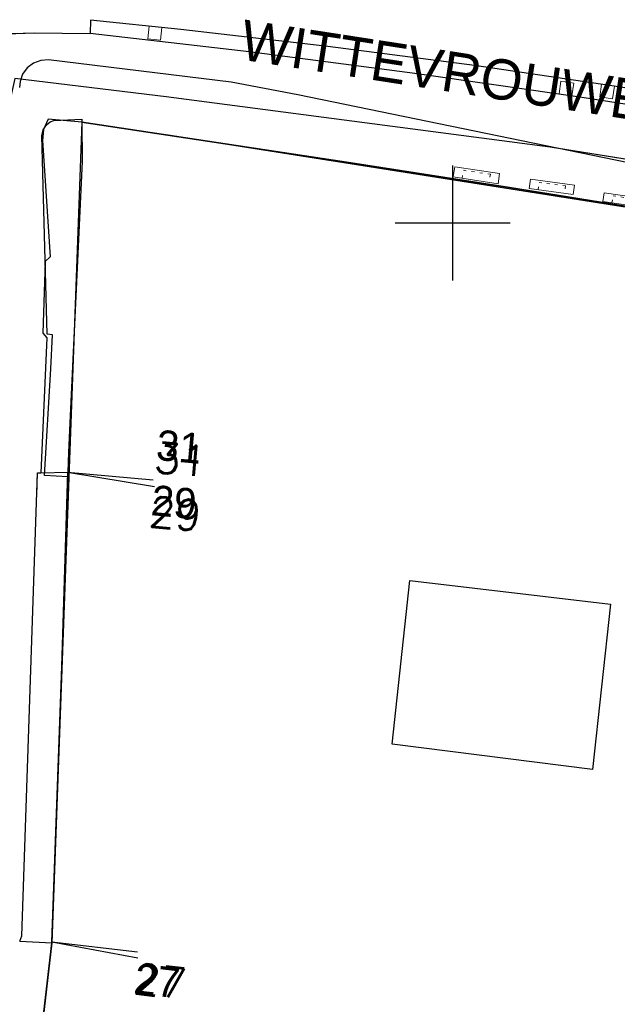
# Model space of a CAD drawing. Header units: millimetres. Extents: x 135944 to 142000, y 454200 to 456692.
# Tile 109 of 153: x 136935 to 136956, y 456323 to 456357. Entities that reach past the tile are written whole.
import ezdxf
from ezdxf.enums import TextEntityAlignment as Align

# ---------------------------------------------------------------- set-up
doc = ezdxf.new("R2010")
doc.units = ezdxf.units.MM
doc.linetypes.add('TotaalGBKN2013X$0$GBKN binnenstad 2009$0$DOT', pattern=[0.25, 0, -0.25])
for name, color, linetype in [('TotaalGBKN2013_Bistad', 251, 'Continuous'), ('TotaalGBKN2013X$0$Contouren', 251, 'Continuous'), ('TotaalGBKN2013X$0$DELETE-LEVEL', 251, 'Continuous'), ('TotaalGBKN2013X$0$GBKN binnenstad 2009$0$OBJECTEN__', 251, 'Continuous'), ('TotaalGBKN2013X$0$GBKN binnenstad 2009$0$OBJECTEN___', 251, 'Continuous'), ('TotaalGBKN2013X$0$Xref', 251, 'Continuous')]:
    doc.layers.add(name, color=color, linetype=linetype)
doc.styles.add('TotaalGBKN2013X$0$GBKN binnenstad 2009$0$Standard', font='txt')
doc.styles.add('TotaalGBKN2013X$0$GBKN binnenstad 2009$0$TXT', font='txt.shx')
doc.styles.add('TotaalGBKN2013X$0$TXT', font='txt.shx')

# ---------------------------------------------------------------- blocks, each defined once
blk = doc.blocks.new('TotaalGBKN2013X$0$GBKN binnenstad 2009$0$CEL532')
at = {"layer": 'TotaalGBKN2013X$0$GBKN binnenstad 2009$0$OBJECTEN___', "linetype": 'Continuous', "lineweight": 0}
blk.add_lwpolyline([(0, -1), (1, -1), (1, 0), (0, 0), (0, -1)], dxfattribs=at)
at = {"layer": 'TotaalGBKN2013X$0$GBKN binnenstad 2009$0$OBJECTEN___', "linetype": 'TotaalGBKN2013X$0$GBKN binnenstad 2009$0$DOT', "lineweight": 0}
blk.add_lwpolyline([(0.2, -1), (0.2, -0.2), (0.8, -0.2), (0.8, -1)], dxfattribs=at)
blk = doc.blocks.new('TotaalGBKN2013X$0$GBKN binnenstad 2009$0$X')
at = {"layer": 'TotaalGBKN2013X$0$GBKN binnenstad 2009$0$OBJECTEN__', "linetype": 'Continuous', "lineweight": 0}
blk.add_lwpolyline([(0.225, -0.25), (0.224, 0.2), (-0.225, 0.2), (-0.226, -0.25)], dxfattribs=at)
blk = doc.blocks.new('TotaalGBKN2013X$0$GBKN binnenstad 2009')
at = {"layer": 'TotaalGBKN2013_Bistad'}
for p, q in [((136935680, 456355655), (136935425, 456355561)), ((136935680, 456355655), (136935425, 456355561)), ((136935951, 456355671), (136935680, 456355655)), ((136935951, 456355671), (136935680, 456355655)), ((136942301, 456354891), (136935951, 456355671)), ((136942301, 456354891), (136935951, 456355671)), ((136935207, 456355398), (136935047, 456355178)), ((136935207, 456355398), (136935047, 456355178)), ((136935425, 456355561), (136935207, 456355398)), ((136935425, 456355561), (136935207, 456355398)), ((136934957, 456354922), (136934941, 456354711)), ((136934957, 456354922), (136934941, 456354711)), ((136935047, 456355178), (136934957, 456354922)), ((136935047, 456355178), (136934957, 456354922)), ((136944611, 456354461), (136942301, 456354891)), ((136944611, 456354461), (136942301, 456354891)), ((136959191, 456351461), (136944611, 456354461)), ((136959191, 456351461), (136944611, 456354461)), ((136936002, 456353515), (136936133, 456353564)), ((136936002, 456353515), (136936133, 456353564)), ((136936133, 456353564), (136937108, 456353612)), ((136936133, 456353564), (136937108, 456353612)), ((136937108, 456353612), (136937110, 456353501)), ((136937108, 456353612), (136937110, 456353501)), ((136935713, 456353027), (136935758, 456353237)), ((136935713, 456353027), (136935758, 456353237)), ((136935758, 456353237), (136935876, 456353416)), ((136935758, 456353237), (136935876, 456353416)), ((136935876, 456353416), (136936002, 456353515)), ((136935876, 456353416), (136936002, 456353515)), ((136937110, 456353501), (136946455, 456352087)), ((136937110, 456353501), (136937118, 456352137)), ((136937110, 456353501), (136946455, 456352087)), ((136937110, 456353501), (136937118, 456352137)), ((136935901, 456346138), (136935713, 456353027)), ((136935901, 456346138), (136935713, 456353027)), ((136937118, 456352137), (136936646, 456342029)), ((136937118, 456352137), (136936646, 456342029)), ((136946455, 456352087), (136951976, 456351231)), ((136946455, 456352087), (136951976, 456351231)), ((136950000, 456350000), (136950000, 456352000)), ((136950000, 456350000), (136950000, 456352000)), ((136950000, 456350000), (136950000, 456352000)), ((136951976, 456351231), (136964961, 456349145)), ((136951976, 456351231), (136964961, 456349145)), ((136948000, 456350000), (136950000, 456350000)), ((136948000, 456350000), (136950000, 456350000)), ((136948000, 456350000), (136950000, 456350000)), ((136950000, 456350000), (136952000, 456350000)), ((136950000, 456348000), (136950000, 456350000)), ((136950000, 456350000), (136952000, 456350000)), ((136950000, 456348000), (136950000, 456350000)), ((136950000, 456350000), (136952000, 456350000)), ((136950000, 456348000), (136950000, 456350000)), ((136936081, 456346107), (136935901, 456346138)), ((136936081, 456346107), (136935901, 456346138)), ((136936034, 456344928), (136936081, 456346107)), ((136936034, 456344928), (136936081, 456346107)), ((136935803, 456341214), (136936034, 456344928)), ((136935803, 456341214), (136936034, 456344928)), ((136936646, 456342029), (136936625, 456341335)), ((136936646, 456342029), (136936625, 456341335)), ((136935681, 456341310), (136936625, 456341335)), ((136936607, 456341338), (136939630, 456340840)), ((136936607, 456341338), (136939588, 456341063)), ((136936607, 456341338), (136939588, 456341063)), ((136936625, 456341335), (136936620, 456341178)), ((136936625, 456341335), (136936620, 456341178)), ((136936620, 456341178), (136935803, 456341214)), ((136936620, 456341178), (136935803, 456341214)), ((136936415, 456334574), (136936620, 456341178)), ((136936415, 456334574), (136936620, 456341178)), ((136947889, 456331875), (136948502, 456337564)), ((136947889, 456331875), (136948502, 456337564)), ((136948502, 456337564), (136955479, 456336745)), ((136948502, 456337564), (136955479, 456336745)), ((136955479, 456336745), (136954858, 456330996)), ((136955479, 456336745), (136954858, 456330996)), ((136936065, 456324997), (136936415, 456334574)), ((136936065, 456324997), (136936415, 456334574)), ((136954858, 456330996), (136947889, 456331875)), ((136954858, 456330996), (136947889, 456331875)), ((136934951, 456325021), (136936062, 456324970)), ((136936065, 456324997), (136935346, 456318768)), ((136936065, 456324997), (136935346, 456318768)), ((136936065, 456324997), (136939053, 456324446)), ((136936065, 456324997), (136939046, 456324654)), ((136936065, 456324997), (136939046, 456324654))]:
    blk.add_line(p, q, dxfattribs=at)
for points in [[(136992897, 456348326), (136965988, 456352992), (136960925, 456353897), (136955848, 456354724), (136950759, 456355471), (136945660, 456356139), (136940550, 456356728), (136937410, 456357050), (136937393, 456356585)], [(136922092, 456354819), (136926658, 456355696), (136927723, 456355896), (136929642, 456356193), (136931572, 456356411), (136933509, 456356549), (136935451, 456356607), (136937393, 456356585)], [(136992897, 456348326), (136992658, 456347920), (136965867, 456352496), (136960150, 456353477), (136954420, 456354379), (136948678, 456355202), (136942925, 456355946), (136937393, 456356585)], [(136992955, 456345921), (136966666, 456350498), (136953382, 456352641), (136940041, 456354389), (136934772, 456355029), (136934470, 456353664)], [(136937110, 456353501), (136935933, 456353611), (136935770, 456353256), (136935744, 456352866), (136936007, 456348826), (136935833, 456348658), (136935753, 456346165), (136935890, 456346002), (136935681, 456341310)], [(136937110, 456353501), (136937118, 456352137), (136936646, 456342029), (136936625, 456341335)], [(136964845, 456349164), (136951976, 456351231), (136946455, 456352087), (136937110, 456353501)], [(136934951, 456325021), (136935021, 456325208), (136935564, 456341311), (136935681, 456341310)], [(136936062, 456324970), (136936065, 456324997), (136936415, 456334574), (136936625, 456341335)], [(136947889, 456331875), (136948502, 456337564), (136955479, 456336745), (136954858, 456330996), (136947889, 456331875)], [(136932279, 456295636), (136933516, 456302440), (136934216, 456308395), (136935346, 456318768), (136936062, 456324970)]]:
    blk.add_lwpolyline(points, dxfattribs=at)
at = {"layer": 'TotaalGBKN2013_Bistad', "zscale": 1000}
for name, p, xscale, yscale, rotation in [('TotaalGBKN2013X$0$GBKN binnenstad 2009$0$X', (136939639, 456356574), 1000.000063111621, 1000.000063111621, 173.9831735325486), ('TotaalGBKN2013X$0$GBKN binnenstad 2009$0$X', (136953954, 456354702), 1000.000695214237, 1000.000695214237, 351.3491153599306), ('TotaalGBKN2013X$0$GBKN binnenstad 2009$0$X', (136955359, 456354546), 1000.00057901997, 1000.00057901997, 171.5247622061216), ('TotaalGBKN2013X$0$GBKN binnenstad 2009$0$CEL532', (136950068, 456351950), 1578.294900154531, 354.5185416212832, 351.5106870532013), ('TotaalGBKN2013X$0$GBKN binnenstad 2009$0$CEL532', (136952701, 456351518), 1543.084635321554, 325.1075405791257, 352.2531302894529), ('TotaalGBKN2013X$0$GBKN binnenstad 2009$0$CEL532', (136955262, 456351052), 1601.746751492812, 306.5884547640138, 351.7081792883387)]:
    blk.add_blockref(name, p, dxfattribs=dict(at, xscale=xscale, yscale=yscale, rotation=rotation))
at = {"layer": 'TotaalGBKN2013_Bistad', "style": 'TotaalGBKN2013X$0$GBKN binnenstad 2009$0$Standard'}
blk.add_text('WITTEVROUWENSTRAAT', height=1400, rotation=351.23721, dxfattribs=at).set_placement((136942553, 456355693))
at = {"layer": 'TotaalGBKN2013_Bistad'}
for s, rotation, style, p in [('31', 354.7279, 'TotaalGBKN2013X$0$GBKN binnenstad 2009$0$Standard', (136939705.4, 456342289.8)), ('31', 354.7279, 'TotaalGBKN2013X$0$GBKN binnenstad 2009$0$Standard', (136939705.4, 456342289.8)), ('31', 354.7279, 'TotaalGBKN2013X$0$GBKN binnenstad 2009$0$TXT', (136939636.4, 456341859.8)), ('29', 354.7386, 'TotaalGBKN2013X$0$GBKN binnenstad 2009$0$Standard', (136939526.3, 456340367.8)), ('29', 354.7386, 'TotaalGBKN2013X$0$GBKN binnenstad 2009$0$Standard', (136939526.3, 456340367.8)), ('29', 354.7386, 'TotaalGBKN2013X$0$GBKN binnenstad 2009$0$TXT', (136939455.3, 456339973.8)), ('27', 353.3221, 'TotaalGBKN2013X$0$GBKN binnenstad 2009$0$TXT', (136938940.3, 456323740.4)), ('27', 353.3221, 'TotaalGBKN2013X$0$GBKN binnenstad 2009$0$Standard', (136938940.3, 456323740.4)), ('27', 353.3221, 'TotaalGBKN2013X$0$GBKN binnenstad 2009$0$Standard', (136938940.3, 456323740.4))]:
    blk.add_text(s, height=1054, rotation=rotation, dxfattribs=dict(at, style=style)).set_placement(p, align=Align.MIDDLE_LEFT)

msp = doc.modelspace()

# ---------------------------------------------------------------- linework, layer by layer
at = {"layer": 'TotaalGBKN2013X$0$Contouren'}
for p, q in [((136937.11, 456353.501), (136936.06, 456324.97)), ((136940.039, 456353.082), (137003.926, 456342.989)), ((136936.06, 456324.97), (136935.33, 456318.61))]:
    msp.add_line(p, q, dxfattribs=at)
at = {"layer": 'TotaalGBKN2013X$0$DELETE-LEVEL'}
for p, q in [((136937.41, 456357.05), (136937.393, 456356.585)), ((136940.55, 456356.728), (136937.41, 456357.05)), ((136945.66, 456356.139), (136940.55, 456356.728)), ((136933.509, 456356.549), (136935.451, 456356.607)), ((136935.451, 456356.607), (136937.393, 456356.585)), ((136942.925, 456355.946), (136937.393, 456356.585)), ((136948.678, 456355.202), (136942.925, 456355.946)), ((136950.759, 456355.471), (136945.66, 456356.139)), ((136955.848, 456354.724), (136950.759, 456355.471)), ((136940.041, 456354.389), (136934.772, 456355.029)), ((136954.42, 456354.379), (136948.678, 456355.202)), ((136953.382, 456352.641), (136940.041, 456354.389)), ((136960.15, 456353.477), (136954.42, 456354.379)), ((136935.933, 456353.611), (136935.77, 456353.256)), ((136937.11, 456353.501), (136935.933, 456353.611)), ((136935.77, 456353.256), (136935.744, 456352.866)), ((136937.11, 456353.501), (136937.118, 456352.137)), ((136937.763, 456353.402), (136937.11, 456353.501)), ((136946.455, 456352.087), (136937.763, 456353.402)), ((136935.744, 456352.866), (136936.007, 456348.826)), ((136966.666, 456350.498), (136953.382, 456352.641)), ((136937.118, 456352.137), (136936.694, 456343.051)), ((136951.976, 456351.231), (136946.455, 456352.087)), ((136964.845, 456349.164), (136951.976, 456351.231)), ((136936.007, 456348.826), (136935.833, 456348.658)), ((136935.833, 456348.658), (136935.753, 456346.165)), ((136935.753, 456346.165), (136935.89, 456346.002)), ((136935.89, 456346.002), (136935.681, 456341.31)), ((136936.694, 456343.051), (136936.646, 456342.029)), ((136936.646, 456342.029), (136936.625, 456341.335)), ((136935.538, 456340.538), (136935.564, 456341.311)), ((136935.564, 456341.311), (136935.681, 456341.31)), ((136935.681, 456341.31), (136936.625, 456341.335)), ((136936.607, 456341.338), (136939.63, 456340.84)), ((136936.61, 456340.847), (136936.625, 456341.335)), ((136936.6, 456340.538), (136936.61, 456340.847))]:
    msp.add_line(p, q, dxfattribs=at)

# ---------------------------------------------------------------- block references
at = {"layer": 'TotaalGBKN2013X$0$Xref', "xscale": 0.0009999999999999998, "yscale": 0.0009999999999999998, "zscale": 0.0009999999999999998}
msp.add_blockref('TotaalGBKN2013X$0$GBKN binnenstad 2009', (0, 0), dxfattribs=at)

# ---------------------------------------------------------------- texts
at = {"layer": 'TotaalGBKN2013X$0$DELETE-LEVEL', "style": 'TotaalGBKN2013X$0$TXT'}
msp.add_text('31', height=1.054, rotation=354.7279, dxfattribs=at).set_placement((136939.636, 456341.86), align=Align.MIDDLE_LEFT)

doc.saveas('drawing.dxf')
